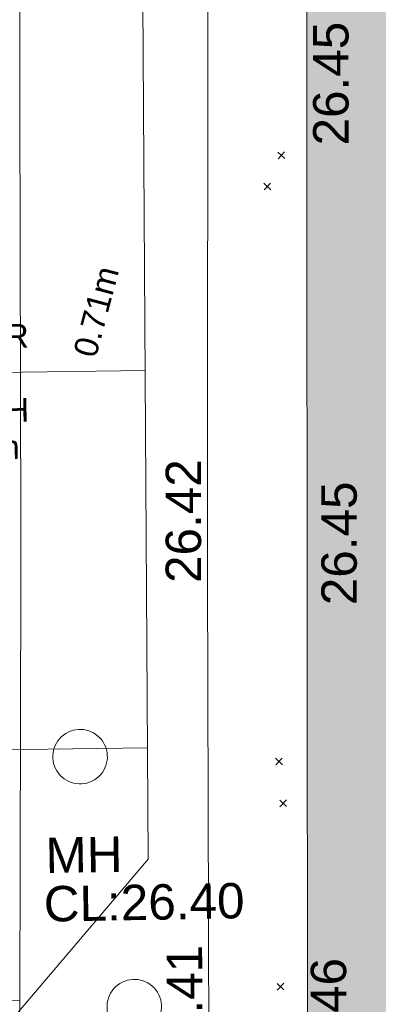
# Model space of a CAD drawing. Header units: millimetres. Extents: x -290717 to 520720, y -103372 to 287762.
# Tile 226 of 256: x 937 to 4734, y 17421 to 27854. Entities that reach past the tile are written whole.
import ezdxf

# ---------------------------------------------------------------- set-up
doc = ezdxf.new("R2010")
doc.units = ezdxf.units.MM
for name, pattern in [('IMPORT-HIDDEN2 _3_', [4762.5, 3175, -1587.5]), ('IMPORT-UG_ELEC_LV_QLB2 _2_', [2700, 1500, -300.0000000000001, 0, -250, 150, -300.0000000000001, 0, -200]), ('IMPORT-UG_ELEC_STREET LIGHTING_QLB2 _2_', [2700, 1500, -300.0000000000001, 0, -250, 150, -300.0000000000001, 0, -200])]:
    doc.linetypes.add(name, pattern=pattern)
for name, color, linetype, lineweight, true_color in [('00_TOPO_SERV_MH', 7, 'Continuous', 9, 0x666666), ('00_UAV_BUILDING_OUTLINE', 5, 'Continuous', 9, 0x0000ff), ('00_UAV_FOOTPATH', 7, 'Continuous', 9, 0xa50000), ('00_UAV_WALL', 7, 'Continuous', 9, 0x7c00a5), ('12333-PUM-2D-U-0001-C01 - Rev2_REVIT IMPORT_dwg', 7, 'Continuous', 9, 0x767676), ('A_RHA_Line', 7, 'Continuous', 9, 0x00a600), ('PUM-CHAMBER EXTENTS', 6, 'IMPORT-HIDDEN2 _3_', 9, 0xff00ff), ('PUM-ELECTRIC-LV-QLB2', 1, 'IMPORT-UG_ELEC_LV_QLB2 _2_', 9, 0xff0000), ('PUM-GPR-REBAR', 30, 'Continuous', 9, 0xff7f00)]:
    doc.layers.add(name, color=color, linetype=linetype, lineweight=lineweight, true_color=true_color)
doc.layers.add('A_RHA_Detail', color=7, linetype='Continuous', lineweight=9)
doc.layers.add('GEN-TEXT', color=7, linetype='Continuous', lineweight=9)
doc.styles.add('Arial_1', font='arial.ttf', dxfattribs={"height": 250})
doc.styles.add('Swis721 Lt BT_2', font='swissl.ttf', dxfattribs={"height": 375})

# ---------------------------------------------------------------- blocks, each defined once
blk = doc.blocks.new('12333-PUM-2D-U-0001-C01 - Rev2_REVIT IMPORT_dwg_MGS62954_T2_Galway_ITM_3d_Rev1-2077680-Site Location Plan Existing')
at = {"layer": '00_TOPO_SERV_MH', "color": 254, "true_color": 0xcccccc}
for centre, major_axis, ratio in [((533903885.3599288, 725575437.449206), (-147.9535130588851, 248.3507208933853), 0.9993949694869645), ((533904413.2396512, 725572779.0576638), (-147.9535347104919, 248.3507079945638), 0.9993949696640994)]:
    blk.add_ellipse(centre, major_axis=major_axis, ratio=ratio, dxfattribs=at)
at = {"layer": '00_UAV_FOOTPATH', "color": 254, "true_color": 0xcccccc, "flags": 128}
for points in [[(533912743.0821864, 725601474.3582332), (533909811.0821863, 725601532.3582335), (533907744.9682671, 725601567.8430152), (533905677.0821864, 725601603.3582332), (533905647.3213692, 725598671.9177301), (533905637.0821863, 725597663.3582331), (533905559.9370086, 725593672.8485802), (533905549.0821863, 725593111.3582331), (533905496.0821863, 725591387.3582332), (533905455.9191456, 725588674.2305524), (533905381.9111588, 725583674.7804447), (533905373.0821864, 725583078.3582332), (533905292.5981604, 725578675.5991973), (533905268.2809445, 725577345.3620304), (533905213.6296643, 725573676.2337424), (533905152.102079, 725569545.450305)], [(533903202.4066311, 725572859.9079312), (533903292.3599287, 725577314.449206), (533903300.532401, 725577858.8864012), (533903368.3599287, 725582377.449206), (533903377.0864099, 725582858.2944703), (533903467.8123576, 725587857.4622065), (533903476.3599287, 725588328.449206), (533903555.6968716, 725592856.5008279), (533903571.3599287, 725593750.4492059)]]:
    blk.add_lwpolyline(points, dxfattribs=at)
at = {"layer": '00_UAV_WALL', "color": 254, "true_color": 0xcccccc, "flags": 128}
blk.add_lwpolyline([(533903196.0456186, 725572639.4553483), (533903202.4066311, 725572859.9079312), (533900892.3599287, 725572942.4492058), (533900941.2247003, 725575407.5926774), (533900979.3599289, 725577331.4492059), (533901023.5406011, 725580404.8872669), (533901048.3599288, 725582131.4492059), (533901095.534448, 725585403.1017754), (533901119.359929, 725587055.4492059), (533901138.8066769, 725590400.2898917), (533901143.3599288, 725591183.4492059), (533901235.3599288, 725594791.449206), (533901242.9368128, 725595396.3102403), (533901282.3599288, 725598543.4492058)], dxfattribs=at)
at = {"layer": '00_TOPO_SERV_MH', "char_height": 375, "attachment_point": 1, "line_spacing_factor": 1.005061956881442, "style": 'Swis721 Lt BT_2'}
for s, insert, width in [('MH', (533903501.6156099, 725574584.9798757), 949.779278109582), ('CL:26.40', (533903473.7951975, 725574070.6195332), 2440.932744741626)]:
    blk.add_mtext(s, dxfattribs=dict(at, insert=insert, width=width))
at = {"layer": '00_UAV_BUILDING_OUTLINE', "color": 251, "true_color": 0x666666, "char_height": 375, "width": 1495.902363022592, "attachment_point": 1, "line_spacing_factor": 1.005061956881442, "style": 'Swis721 Lt BT_2'}
for s, insert, rotation in [('26.45', (533906466.0849434, 725581868.5964843), 89.03400229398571), ('26.45', (533906468.3800542, 725576996.9454217), 89.03400230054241), ('26.46', (533906268.549167, 725571951.2401716), 89.03400229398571)]:
    blk.add_mtext(s, dxfattribs=dict(at, insert=insert, rotation=rotation))
at = {"layer": '00_UAV_FOOTPATH', "color": 251, "true_color": 0x666666, "char_height": 375, "width": 1495.902363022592, "attachment_point": 1, "line_spacing_factor": 1.005061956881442, "style": 'Swis721 Lt BT_2'}
for s, insert, rotation in [('26.42', (533904823.2987555, 725577261.5001493), 88.95272909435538), ('26.41', (533904748.5308787, 725572115.9442552), 89.1466484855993)]:
    blk.add_mtext(s, dxfattribs=dict(at, insert=insert, rotation=rotation))
blk = doc.blocks.new('12333-PUM-2D-U-0001-C01 - Rev2_REVIT IMPORT_dwg-1620468-Site Location Plan Existing')
at = {"layer": 'PUM-CHAMBER EXTENTS', "true_color": 0xffd4aa}
h = blk.add_hatch(dxfattribs=at)
h.set_pattern_fill('FP_15', color=41, style=0, pattern_type=2)
h.set_pattern_definition([(0, (-533641079.65, -725615854.3560001), (0, 4000), []), (90, (-533641079.65, -725615854.3560001), (-8000, 4.898587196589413e-13), [])])
h.paths.add_polyline_path([(260865.3501528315, -44518.35617865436), (263506.3501528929, -41517.35617860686), (263685.3501528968, -25598.35617861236), (264300.3501528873, -14402.35617861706), (262073.393403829, -13951.56663410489), (262068.9501528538, -14155.95617866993), (260506.8501529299, -14155.9561786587), (260515.9208416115, -13636.29677212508), (258772.350152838, -13283.35617866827), (258670.4501975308, -17982.77958357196), (258705.6273013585, -17930.13332725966), (258914.1292635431, -17799.69233468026), (259118.8501528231, -17758.97081790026), (259354.4823357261, -17811.47103625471), (259532.0730042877, -17930.13332725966), (259662.513996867, -18138.63528944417), (259703.2355136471, -18343.35617872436), (259646.303160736, -18585.62151974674), (259532.0730042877, -18756.57903018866), (259342.4847485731, -18883.25785263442), (259118.8501528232, -18927.74153954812), (258883.2179699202, -18875.2413211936), (258705.6273013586, -18756.57903018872), (258655.3045717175, -18681.26574300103), (258128.3501528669, -42983.35617862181)])
h.paths.add_polyline_path([(258258.950152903, -38844.75617859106), (258266.9306085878, -38387.55617861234), (258563.7501528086, -38387.55617863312), (258555.7696971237, -38844.75617861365)])
h.paths.add_polyline_path([(261852.3501529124, -20608.62106352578), (261633.0967024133, -20559.77012183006), (261467.850315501, -20449.35601612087), (261346.4762427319, -20255.34697165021), (261308.5852680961, -20064.85617870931), (261361.5602678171, -19839.43063920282), (261467.850315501, -19680.35634129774), (261661.8593599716, -19558.98226852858), (261852.3501529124, -19521.09129389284), (262071.6036034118, -19569.94223558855), (262236.8499903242, -19680.35634129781), (262358.2240630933, -19874.3653857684), (262396.115037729, -20064.85617870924), (262343.140038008, -20290.2817182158), (262236.8499903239, -20449.35601612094), (262060.4399654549, -20567.22942623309), (262026.8654006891, -20573.90782240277)])
at = {"layer": 'GEN-TEXT', "color": 253, "true_color": 0xaaaaaa}
for p, q in [((265011.9948138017, -34119.71151770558), (265082.705491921, -34049.00083958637)), ((265082.705491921, -34119.71151770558), (265011.9948138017, -34049.00083958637)), ((264857.9948138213, -34446.71151775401), (264928.7054919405, -34376.0008396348)), ((264928.7054919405, -34446.71151775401), (264857.9948138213, -34376.0008396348)), ((264875.9948138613, -40540.71151767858), (264946.7054919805, -40470.00083955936)), ((264946.7054919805, -40540.71151767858), (264875.9948138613, -40470.00083955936)), ((264911.994813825, -40984.71151769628), (264982.7054919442, -40914.00083957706)), ((264982.7054919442, -40984.71151769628), (264911.994813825, -40914.00083957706)), ((264850.9948138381, -42926.71151773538), (264921.7054919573, -42856.00083961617)), ((264921.7054919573, -42926.71151773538), (264850.9948138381, -42856.00083961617))]:
    blk.add_line(p, q, dxfattribs=at)
at = {"layer": 'PUM-GPR-REBAR', "color": 41, "true_color": 0xffd4aa, "flags": 128}
blk.add_lwpolyline([(262073.393403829, -13951.56663410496), (264300.3501528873, -14402.35617861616), (263685.3501528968, -25598.35617861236), (263506.3501528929, -41517.35617860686), (260865.3501528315, -44518.35617865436)], dxfattribs=at)
blk.add_blockref('12333-PUM-2D-U-0001-C01 - Rev2_REVIT IMPORT_dwg_MGS62954_T2_Galway_ITM_3d_Rev1-2077680-Site Location Plan Existing', (-533641079.6498471, -725615854.3561786))
at = {"layer": 'PUM-ELECTRIC-LV-QLB2', "insert": (262937.4186546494, -35670.90735061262), "char_height": 250, "width": 1160.025439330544, "attachment_point": 2, "rotation": 74.14683446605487, "line_spacing_factor": 0.9417779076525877, "style": 'Arial_1'}
blk.add_mtext('0.71m', dxfattribs=at)
at = {"layer": 'PUM-GPR-REBAR', "insert": (261738.9618549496, -35823.00682591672), "char_height": 250, "width": 1435.493221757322, "attachment_point": 2, "line_spacing_factor": 0.9417779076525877, "style": 'Arial_1'}
blk.add_mtext('REBAR\\PAT\\PDEPTH\\P0.10m', dxfattribs=at)

msp = doc.modelspace()

# ---------------------------------------------------------------- hatches: boundary and pattern name
at = {"layer": 'A_RHA_Detail', "true_color": 0xc0c0c0}
h = msp.add_hatch(color=9, dxfattribs=at)
h.paths.add_polyline_path([(-80880.60083898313, -68502.79057078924), (-80400.86592458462, -68483.4150911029), (-80400.86592458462, -62984.64684182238), (-24474.85765180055, -63009.32043784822), (-24456.14471274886, -50840.30023854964), (-36622.55041054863, -50831.65104346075), (-36622.5504104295, -44228.57792609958), (-50959.05265825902, -44213.68205212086), (-50959.05265825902, -42573.78171509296), (-54563.93258049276, -42571.21897729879), (-54565.69773355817, -45054.17447471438), (-92408.82109324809, -45027.27149617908), (-92411.78875845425, -49201.74309219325), (-100061.9988811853, -49201.74309219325), (-100052.221444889, -64852.82557835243), (-86120.90825231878, -64852.82557835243), (-86092.16626519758, -62957.90041523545), (-84861.10047611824, -62957.90041520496), (-84854.79054275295, -68240.10973718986), (-80870.60226895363, -68240.10973718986)])
h.paths.add_polyline_path([(-137238.9269955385, -68461.93840922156), (-132719.7426408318, -68433.06336920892), (-132847.0731201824, -62850.0428228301), (-130454.6837966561, -62916.63108081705), (-130498.2830220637, -61355.8539363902), (-117581.136331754, -61423.42893434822), (-117492.3908565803, -49183.91309186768), (-125136.5200282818, -49178.47881939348), (-125133.5727033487, -45032.61887132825), (-163007.1824077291, -45005.69421944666), (-163007.1824077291, -44090.29634113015), (-163123.8521375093, -44090.21339942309), (-163122.6389897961, -42383.751842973), (-166563.8543420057, -42383.75184295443), (-166565.0349082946, -44044.3982420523), (-193158.4656786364, -44025.49275802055), (-193195.152889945, -62863.6565097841), (-137269.7106414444, -62916.63108078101), (-137254.3708868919, -65679.90523788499)])
h.paths.add_polyline_path([(120310.9497607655, -32334.2823016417), (120312.4652266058, -31610.73011961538), (133451.2244789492, -31638.24899384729), (133469.2230092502, -19717.98315777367), (121295.7536929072, -19692.48606427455), (121319.8434528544, -8190.941560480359), (112277.0825929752, -8172.001674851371), (112263.1769726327, -14811.12345451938), (78285.85310969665, -14739.95861435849), (78292.82277619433, -8167.077575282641), (76545.55099677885, -8163.40371230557), (69355.76844230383, -8152.931592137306), (69353.66597202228, -9156.746357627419), (68372.60878942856, -9154.691552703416), (68372.60878942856, -13705.52853212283), (69333.72334743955, -13707.54156767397), (69325.07112544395, -16249.53369225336), (66623.4489111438, -16249.53369225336), (66619.79243932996, -17995.29925522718), (65989.07757491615, -17995.29925522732), (65985.44262769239, -19730.78799479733), (57152.23993372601, -19712.28702423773), (57127.42535098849, -31559.89461998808), (70277.87165423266, -31587.43801817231), (70277.87165428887, -32271.74147154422), (78263.96947906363, -32285.12944888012), (78266.62669288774, -31019.79372153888), (112335.8856506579, -31091.15111856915), (112335.8856506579, -32317.57330550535), (119781.4233959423, -32333.17321910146)])
h.paths.add_polyline_path([(7503.71740934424, -1791.43926322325), (15482.43097389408, -674.0213230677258), (15484.0826184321, 148.1327206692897), (56188.28042539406, 205.5276654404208), (56155.8432600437, 14338.31663138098), (18016.62665932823, 14236.4814953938), (17967.9025208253, 34313.18372075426), (21727.10644861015, 34324.06926249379), (21708.9097307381, 40608.10218319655), (18009.66447156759, 40608.10218325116), (17995.54603703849, 45483.75063445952), (9770.084212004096, 45420.63294734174), (3966.216019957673, 45443.14492469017), (3984.771235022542, 14176.56786831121), (1023.062455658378, 14176.56786840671), (-276.5134647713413, 14190.52623465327), (-231.6790044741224, 5976.811441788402), (-226.4491536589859, 193.7444677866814), (1220.250839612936, 179.5999159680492), (7477.609307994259, 143.2867556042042), (7488.638446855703, -674.0213230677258)])
h.paths.add_polyline_path([(77755.59663317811, 53.47451145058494), (77729.51881611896, 1699.844979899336), (94464.47132486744, 1659.976083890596), (94606.37913471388, 17991.39023626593), (88810.41901146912, 18015.03260816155), (88799.89418497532, 14436.74271609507), (69413.88950349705, 14457.87738898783), (69377.35724448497, 99.62816357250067), (70760.85642036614, 92.0068082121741)])
h.paths.add_polyline_path([(61252.12079698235, 46453.95617369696), (105774.7348988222, 46472.68783510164), (105768.2642197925, 61852.61234310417), (92285.13876306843, 61852.61234310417), (92308.59670397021, 65784.30757142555), (96107.46680002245, 65767.6044524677), (96059.6808111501, 75209.20847378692), (101084.8427276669, 75071.88872768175), (104988.0046543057, 74765.36560410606), (108403.6894220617, 74363.84089439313), (112009.2703903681, 73787.25420864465), (115645.3524814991, 73049.69667210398), (116890.8108050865, 72761.69136255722), (120208.9929832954, 71893.18353872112), (120865.241739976, 71703.68487155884), (124135.6329505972, 70669.67317909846), (127435.6253142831, 69480.50055823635), (127820.4368655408, 69394.93141813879), (128274.3081769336, 69331.69585757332), (128731.879114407, 69306.66104520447), (129189.9401456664, 69320.00258265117), (129645.2782985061, 69371.62688830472), (130094.6997111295, 69461.17185607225), (130535.0520071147, 69588.00939078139), (130963.2464342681, 69751.2498188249), (131376.279516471, 69949.74812593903), (131771.254123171, 70182.11198906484), (132162.5575600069, 70460.54046602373), (132496.0921582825, 70741.69081117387), (132820.8713676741, 71064.98072578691), (133117.4593294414, 71414.31364276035), (133383.77568926, 71787.23923958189), (133616.5473239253, 72178.53728446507), (133817.1647262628, 72590.54524901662), (133982.6025969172, 73017.89547517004), (134111.7005086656, 73457.59040804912), (134203.5529320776, 73906.545904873), (134257.5155882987, 74361.61286220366), (134272.5462649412, 74819.59931534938), (134250.5259874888, 75277.29281749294), (134189.6227572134, 75731.48297750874), (134090.9274700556, 76178.98397761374), (133955.1324028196, 76616.65691996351), (133783.1900598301, 77041.4318434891), (133576.3064937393, 77450.3292564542), (133335.9328436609, 77840.48103831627), (133063.7551572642, 78209.15055536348), (132761.6825665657, 78553.75185442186), (132431.8338935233, 78871.86780505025), (132076.5227904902, 79161.26705200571), (131698.2415079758, 79419.91966864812), (131299.6434187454, 79646.01139199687), (131093.5942456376, 79746.34209763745), (132146.0467355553, 83110.22226149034), (122787.763295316, 86282.54285521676), (121604.3555410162, 82800.35918872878), (117095.9864226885, 83870.84033788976), (116841.9598400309, 83526.35449576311), (116120.5435466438, 91221.9361197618), (110237.7341284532, 91274.27491024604), (110194.3680786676, 90435.39030217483), (104988.0046543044, 90486.49901569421), (104973.2761846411, 94309.82427956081), (103746.1314668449, 94309.82427962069), (103839.9937121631, 122852.1474272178), (96365.09202303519, 122931.9599471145), (96350.3400238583, 123952.416858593), (104555.5505249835, 123902.1925258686), (104607.3234457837, 120248.5396157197), (125502.5015002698, 120134.193340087), (125662.0200253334, 137657.3796883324), (114479.5865733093, 137699.2256881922), (114382.3062641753, 129149.9458158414), (104644.1590035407, 129187.997507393), (104577.9931702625, 126217.3903165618), (101184.4926405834, 126159.1566967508), (101264.6166812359, 135959.2655565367), (89967.23177303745, 135988.8856164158), (89927.63362986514, 125823.6463181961), (93630.53562299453, 125840.7948842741), (93580.6568888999, 122931.9599471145), (88697.38835373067, 122904.7310127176), (88679.38989541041, 95739.0914377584), (86378.25848993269, 95739.0914377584), (86378.18187189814, 96178.10083375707), (83279.5074328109, 96200.92083330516), (83273.62493422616, 95735.74732136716), (70169.67509616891, 95733.22421950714), (70166.2684274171, 96272.07409350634), (66674.99731291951, 96257.14073659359), (66654.74538556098, 95755.71092140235), (65784.77231076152, 95755.71092140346), (65887.65094981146, 117470.6305650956), (53473.34271625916, 117487.9046429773), (53434.44066306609, 98570.4634906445), (40649.41626913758, 98570.46349066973), (40610.16711556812, 94406.01479082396), (38853.82372865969, 94410.36303444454), (38848.65589191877, 89463.65332732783), (40612.46601909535, 89518.45976927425), (40665.38257359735, 86257.73741131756), (38372.19584673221, 86305.7230928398), (38369.79373532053, 76901.0507917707), (50937.95125076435, 76944.40198877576), (50922.88567283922, 74598.78180893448), (56484.90611318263, 74588.85093774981), (56484.9061131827, 75194.85181998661), (92465.40372273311, 75233.02581663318), (92645.92783659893, 71766.64845097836), (89810.5550181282, 69362.83965827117), (85313.16173971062, 69360.94750424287), (85313.16173971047, 66907.40508090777), (75210.14498260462, 66903.15451592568), (75210.14498260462, 63815.70944554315), (70819.40014306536, 63815.70999204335), (70819.21601502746, 64253.35708063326), (69456.8341568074, 64253.35708063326), (69455.71957374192, 66901.99623168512), (61303.3285675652, 66898.56680686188), (61304.56054652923, 63970.32021231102), (70500.41048205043, 63970.32021223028), (70500.40885431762, 61852.59006210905), (61245.64388480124, 61848.69637492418), (61252.12079698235, 46455.07044720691)])
h.paths.add_polyline_path([(-17153.16561239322, 48569.32684293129), (-17153.16561227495, 60770.38083690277), (-29362.88357762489, 60774.7042869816), (-29362.88357762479, 67399.20394583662), (-43507.25361058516, 67405.01911302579), (-43488.53133082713, 69093.07334179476), (-45766.41866234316, 69109.32868391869), (-45794.34620035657, 67405.01911302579), (-47272.11273197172, 67404.21245453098), (-47272.44887636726, 66454.91798912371), (-86004.56386335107, 66468.6329952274), (-86006.66970790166, 60521.58362724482), (-92662.8772251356, 60521.58362724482), (-92666.53762789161, 50184.35611936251), (-79752.016597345, 50179.78302554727), (-79752.016597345, 48591.49323813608), (-17157.71631240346, 48569.32845421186)])
h.paths.add_polyline_path([(-201056.4185879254, 48628.75479108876), (-138377.9751621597, 48634.64535782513), (-138377.9751621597, 50133.28202330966), (-125467.710581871, 50134.49533928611), (-125468.6909603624, 60566.19036866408), (-132186.8595615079, 60565.86652591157), (-132187.4203588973, 66533.01978768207), (-170643.3098734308, 66805.61809689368), (-170643.3098732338, 67738.78475851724), (-200340.0100486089, 67488.93693767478), (-200348.7175167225, 60827.7802510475), (-201057.5650552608, 60827.71357562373), (-201056.6510294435, 51102.0431337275)])
h.paths.add_polyline_path([(-240051.5126725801, 54769.1949116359), (-239444.4902595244, 54811.10754483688), (-239186.5396225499, 54841.92927608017), (-238764.8191578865, 54940.98166103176), (-238382.4735933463, 55122.46891391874), (-237990.3402229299, 55354.87497237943), (-237269.2031026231, 55936.21514997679), (-237030.2712443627, 56228.66101920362), (-236793.0039600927, 56569.31473977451), (-236554.5880579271, 57004.26389721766), (-236432.7219585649, 57267.46508911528), (-236300.0815274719, 57753.26239002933), (-236250.7285154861, 58017.17885687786), (-236235.6490610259, 58516.21786795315), (-236233.2538430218, 58987.85640057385), (-236213.702979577, 59823.48083772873), (-236363.8287856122, 59820.8603820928), (-236634.0279869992, 60698.06075831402), (-236391.9547756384, 61432.1972634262), (-236225.4740089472, 61435.10319604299), (-236201.6036570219, 62637.68779599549), (-232563.5271750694, 62639.28734435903), (-232563.5271750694, 63049.03842407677), (-232732.1945866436, 63049.15302221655), (-232860.1521278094, 63457.9589027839), (-232731.6068089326, 63914.24862701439), (-232560.8209657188, 63914.24862701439), (-232521.9864006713, 70597.99604498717), (-240628.6947850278, 70598.85496274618), (-240629.7923196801, 72350.98321581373), (-246412.6011213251, 72347.36085937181), (-246412.6011213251, 70616.45923939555), (-254449.5805725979, 70618.60952619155), (-254454.637144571, 70754.06491724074), (-254469.7140363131, 73191.6627625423), (-263883.2532625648, 73267.83063692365), (-263902.4181505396, 68260.74348557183), (-263714.8217520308, 68259.82096576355), (-263552.9672900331, 67819.6543439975), (-263719.0883117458, 67392.20684197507), (-263913.629869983, 67392.20684288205), (-263956.7001914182, 58633.76423459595), (-260181.1963171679, 58611.22607638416), (-260192.3146984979, 56354.25111578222), (-257184.684388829, 56339.46086010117), (-257213.4419958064, 57092.93866025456), (-257338.5163846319, 57093.27331227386), (-257471.0109295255, 57531.7457231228), (-257338.5163845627, 58062.22513700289), (-257203.4956297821, 58064.06881293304), (-257173.5751889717, 58598.54056827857), (-256478.2273617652, 58575.27357918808), (-256478.2273617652, 58788.51859477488), (-256013.0091299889, 58911.92701537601), (-255397.0786589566, 58780.99767608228), (-255397.0786664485, 58595.98242230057), (-243809.8853614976, 58585.92793205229), (-243805.3570672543, 58352.04527760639), (-243740.9394682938, 57884.52572396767), (-243619.083060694, 57421.84877501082), (-243424.3877541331, 56943.65915328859), (-243247.1437899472, 56608.24157716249), (-243003.0710577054, 56249.99021479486), (-242732.2093200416, 55932.75703086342), (-242371.7230179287, 55603.12658814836), (-242141.2551255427, 55424.88676771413), (-241804.9643038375, 55216.88439829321), (-241529.464082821, 55077.02869058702), (-241100.6275144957, 54917.18295005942), (-240836.2134980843, 54840.82833179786), (-240453.4486196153, 54788.6078413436), (-240203.3756532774, 54776.52967577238)])
h.paths.add_polyline_path([(40276.69022620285, 59895.3641775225), (40328.62676026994, 69196.9439153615), (36588.99968782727, 69217.82459101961), (36619.46637569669, 74674.25962431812), (32264.36460075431, 74687.02318924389), (32233.48293864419, 69156.26826309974), (11916.69390488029, 69269.70959690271), (11966.66200108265, 78218.75165977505), (29087.50901742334, 78123.15526811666), (29143.44567202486, 88141.13700481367), (15719.34879623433, 88216.09212957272), (15732.60379610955, 90589.99788900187), (4594.294101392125, 90652.19003492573), (4525.129359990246, 78265.12250452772), (10096.76365550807, 78234.01258734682), (10077.43887221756, 74773.03821913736), (4547.641142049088, 74803.91453678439), (4465.579974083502, 60107.16002351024), (19125.89094757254, 60025.30234268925), (19139.86249371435, 62527.53804648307), (31738.59196305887, 62457.19146407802), (31724.55430855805, 59943.11609818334), (38369.79364222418, 59906.01157297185)])
h.paths.add_polyline_path([(-246083.0241259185, 72334.29150213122), (-246083.0594797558, 72334.30275087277), (-246208.2905500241, 72334.29150213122)])
h.paths.add_polyline_path([(-114575.3004830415, 112178.0758696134), (-114575.3246436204, 112178.0758696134), (-114707.2752166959, 115801.5811617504)])
h.paths.add_polyline_path([(-154699.9178766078, 101760.4080976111), (-114382.0503338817, 101776.0542915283), (-114382.0503338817, 106926.936016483), (-113755.641395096, 106927.1791078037), (-113757.5507412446, 111847.2721532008), (-114431.6837526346, 111847.2721532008), (-114431.8098651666, 112178.075869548), (-114575.3004830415, 112178.0758696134), (-114578.9984943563, 121707.2390834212), (-123056.9849702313, 121707.2390834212), (-123068.8201032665, 156452.7036899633), (-119381.2340625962, 156454.1347343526), (-119381.2340625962, 160165.8603541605), (-115501.031452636, 160167.3661472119), (-115503.3750945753, 166206.5793118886), (-132411.7987151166, 166599.6604729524), (-132411.8243306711, 166665.6603411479), (-135275.0124468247, 166664.5489553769), (-135275.0124468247, 166628.1883102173), (-135911.3205077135, 166628.1944503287), (-135911.3479256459, 166352.1604668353), (-152521.1633846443, 166345.7145607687), (-152518.3680955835, 159142.6836790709), (-150699.3133726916, 159117.9265656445), (-150755.6690356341, 122560.6912032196), (-151059.2005266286, 122560.6912032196), (-151061.0981347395, 121302.4374931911), (-154138.3148337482, 121372.6012653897), (-154138.3148337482, 121865.183451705), (-154704.3888425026, 121867.2611370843), (-154688.5451973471, 119352.3937021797), (-154745.5933227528, 119352.3715636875), (-154745.5763474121, 118722.1532660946), (-160794.1544526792, 118748.744283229), (-160794.1544527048, 119410.5425977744), (-163852.1622693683, 119422.408321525), (-163855.0715294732, 118762.2003111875), (-167568.6765459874, 118778.5256058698), (-166634.6619849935, 124395.1277019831), (-166843.6206842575, 124471.2090400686), (-167568.6765459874, 124707.6250904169), (-168028.2173235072, 124841.3808643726), (-168630.5006276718, 124991.3056740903), (-169238.2056070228, 125117.4693074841), (-169850.3952285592, 125219.6772877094), (-170466.1255403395, 125297.7720169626), (-171089.1102599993, 125351.8553033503), (-171704.4065937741, 125381.1774254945), (-172325.0479971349, 125386.3595015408), (-172782.2248668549, 125374.5832363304), (-173401.7764236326, 125337.4554476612), (-174019.3926983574, 125276.0328036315), (-174634.1213722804, 125190.4100127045), (-175245.0145766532, 125080.7190996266), (-176047.1958093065, 124895.7675261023), (-176665.4852587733, 124724.7228134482), (-177045.3001228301, 124609.1129151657), (-177631.5127793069, 124405.2077276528), (-176665.4852586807, 118818.5158793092), (-177558.9402083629, 118822.4435769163), (-177662.2853368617, 125263.4341236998), (-176365.3912352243, 126542.9270807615), (-159462.2970490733, 126319.9103917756), (-157057.7396790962, 128609.0850976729), (-157060.6673204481, 136153.1661957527), (-158638.8016610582, 137740.2441626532), (-159352.3735831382, 137740.2441626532), (-161634.4140635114, 140201.1078539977), (-168727.9404946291, 140256.8191147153), (-171035.0401162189, 137942.884730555), (-174184.1459014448, 137942.884730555), (-176460.1168228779, 140292.2858551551), (-177341.68569345, 140292.285855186), (-177341.7114445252, 140358.4281613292), (-183428.5803825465, 140356.0660244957), (-185921.6385984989, 137917.4639097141), (-185921.6385985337, 131757.309115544), (-186906.8767412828, 131756.9267734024), (-187725.3914540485, 130809.9989183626), (-187724.0588902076, 127376.1828149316), (-186481.0281350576, 126304.557648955), (-186479.4846755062, 122327.2959175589), (-185176.2828158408, 121059.4673825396), (-180304.1129154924, 121059.4673825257), (-180304.1136492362, 118802.0484409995), (-193555.3706955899, 118802.0484409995), (-193555.3686998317, 133117.8341649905), (-192593.6442938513, 133118.2073819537), (-192593.6442938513, 134200.8158367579), (-192224.6284783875, 134200.9592041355), (-192225.5653014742, 136615.0101267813), (-192595.0012461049, 136615.0101267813), (-192595.4357332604, 137734.4745166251), (-193589.2709668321, 137734.4746851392), (-193589.2685988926, 147474.5705834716), (-193163.2062206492, 147492.8644728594), (-192606.8095195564, 147551.4951472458), (-192359.9383250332, 147589.5931622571), (-192199.8207947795, 147616.5827293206), (-191882.7548926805, 147682.9245600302), (-191568.5380071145, 147761.6632019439), (-191020.2573150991, 147932.4221712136), (-190950.5841382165, 147955.8263236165), (-190647.7999969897, 148070.951423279), (-190349.769078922, 148197.8750093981), (-190056.9509284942, 148336.4013817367), (-189769.7970512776, 148486.316942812), (-189375.4954991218, 148717.2624196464), (-189132.9060261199, 148873.2749095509), (-188867.5421091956, 149059.0543930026), (-188609.6764469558, 149255.1087866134), (-188354.9814056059, 149465.3525772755), (-188079.6339208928, 149713.8792482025), (-187884.9836199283, 149901.8220103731), (-187538.2510284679, 150274.4802367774), (-187446.2998447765, 150378.396083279), (-187241.3270201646, 150629.2310214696), (-187046.3599558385, 150887.9197697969), (-186861.699277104, 151154.0634500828), (-186546.1373636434, 151669.8298752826), (-186524.4196769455, 151707.063245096), (-163675.289831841, 151669.8298752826), (-163687.5843044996, 148134.0767945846), (-157303.6541541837, 148136.4921063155), (-157303.6541541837, 155759.9150161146), (-157557.4317586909, 155765.0384228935), (-157555.9168973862, 166678.0466575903), (-187009.2021991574, 166699.7464767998), (-187013.0952111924, 162054.4009359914), (-188707.1775469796, 162044.5925187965), (-188705.9961893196, 155021.5333641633), (-188737.9999316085, 154650.5326603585), (-188799.0133970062, 154283.1866125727), (-188857.2045401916, 154035.4341107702), (-188966.1106131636, 153679.3368924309), (-189102.6200311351, 153332.8820747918), (-189265.8911677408, 152998.2056672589), (-189454.9174010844, 152677.3710606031), (-189645.2484685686, 152421.322012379), (-189916.9563410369, 152104.2450531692), (-190212.7041973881, 151809.4634871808), (-190530.6686598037, 151538.7947475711), (-190868.889367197, 151293.9075915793), (-191225.2810786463, 151076.3118324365), (-191597.6465194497, 150887.3490190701), (-192092.8415776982, 150682.5621956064), (-192485.2937347, 150569.6612301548), (-192903.8930807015, 150482.2408890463), (-193187.215491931, 150440.8868273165), (-193594.1866364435, 150407.1257787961), (-193594.5953882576, 151459.989522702), (-205369.2399268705, 151455.4201248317), (-205354.452352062, 113350.0822379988), (-207187.1580384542, 113349.3709450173), (-207184.3024929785, 105991.0636522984), (-205312.8709512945, 105991.0636522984), (-205311.2365670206, 101769.6553082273), (-175488.645120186, 101781.2285901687), (-175488.645120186, 110889.6985621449), (-154703.462766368, 110897.5679794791), (-154700.5193329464, 103310.2697088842)])
h.paths.add_polyline_path([(193735.9435692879, 113047.8274775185), (208865.0938716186, 114991.026643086), (208976.1154122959, 114126.6471161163), (216447.8967330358, 115086.3281915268), (216038.7305308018, 118271.970241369), (232648.5073383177, 120405.3421627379), (233425.9936153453, 114352.0734369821), (240632.2017567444, 115277.6440986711), (239854.8412683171, 121329.9334728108), (256406.8682407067, 123455.8879629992), (257091.7572256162, 118089.1198988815), (264572.287122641, 119040.8180953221), (261877.8350554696, 138524.7609215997), (259178.7147038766, 138221.6086023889), (259197.3483654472, 137439.0084132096), (254686.1480587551, 136897.0007613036), (255412.6810205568, 131314.8303174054), (240852.7447965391, 129522.4514055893), (239771.0426540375, 137918.8519126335), (240649.582243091, 138010.1984551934), (240062.3063116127, 142776.6750342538), (239165.7694641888, 142685.0143484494), (237630.9646614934, 151018.3171733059), (266172.8791088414, 154560.7889781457), (271297.187694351, 142612.4006970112), (276531.7397502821, 144861.0987145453), (274941.5029779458, 148527.903728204), (302074.530765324, 160134.9084326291), (300215.9323773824, 164320.1841173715), (301528.161327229, 164907.0997990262), (300405.1237791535, 167477.8916353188), (299016.6944531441, 166945.7181825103), (295626.7488506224, 174518.7544287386), (294333.0289184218, 177537.1551681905), (287288.847594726, 174518.7544287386), (289427.6893504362, 169661.0163464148), (272956.7816584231, 162557.1203578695), (271943.2187786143, 164897.4305293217), (267016.3118217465, 162764.0369715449), (268502.3094164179, 159357.043014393), (265200.4029571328, 157946.4096681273), (226856.4166955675, 153146.7821791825), (227510.3041274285, 148852.0205335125), (228280.9873164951, 141179.0007484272), (227302.3544112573, 141050.2812999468), (227895.3788231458, 136433.1758633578), (228748.5501749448, 136523.8855003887), (229602.307730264, 128023.7667641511), (217691.2359889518, 126493.8999679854), (217642.3600127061, 126874.4332670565), (215138.5007311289, 126552.8357430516), (215194.9980427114, 126112.9650749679), (215015.6132225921, 126089.9247571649), (214840.967257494, 127449.6644606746), (192258.7012018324, 124549.1816390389), (193486.3576426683, 114991.026643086)])
h.paths.add_polyline_path([(-78076.24179098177, 117605.518872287), (-78076.23951907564, 117610.0871212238), (-78070.31812256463, 129485.733079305), (-74723.15926546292, 129478.3852560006), (-74723.15926546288, 125435.7860625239), (-48015.64546089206, 125380.0246061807), (-47996.55031653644, 135872.5822179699), (-61198.159180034, 135901.5630078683), (-74714.72264147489, 135923.5088764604), (-74723.62876031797, 131865.2975510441), (-78070.31812256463, 131872.6421692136), (-78062.97909490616, 149549.768943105), (-58292.26570494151, 149541.5607197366), (-58292.26570494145, 148946.2407608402), (-37707.70924049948, 148937.6946534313), (-37707.70924049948, 159740.0690313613), (-44148.26955758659, 159742.7429641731), (-44148.26955758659, 162961.3319175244), (-49829.95437586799, 162961.3319175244), (-49830.92144141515, 160632.0129326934), (-78494.0902662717, 160643.9130440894), (-78494.0902662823, 161615.1537737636), (-78739.22585210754, 161615.2555472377), (-78691.79195364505, 168187.9195488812), (-90844.5764503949, 168126.8149080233), (-90962.52567696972, 152686.7636278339), (-89064.97866810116, 152685.97582136), (-89079.54115383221, 117610.0871212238), (-78374.80210165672, 117605.6428258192)])
h.paths.add_polyline_path([(69254.82576126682, 129235.9722870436), (69259.97086178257, 136167.7892474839), (86068.0992678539, 136131.0235193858), (86008.66431381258, 164703.3084147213), (58789.63167882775, 164723.5115811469), (58789.63167882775, 170119.2062865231), (54460.16324890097, 170122.4198087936), (54457.21717773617, 166153.2792453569), (47042.21516498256, 166158.7829869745), (47041.10931533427, 164668.9097040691), (39173.27935198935, 164674.7495545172), (39172.83712618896, 164078.9539098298), (17014.87910992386, 164095.400525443), (17002.38841206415, 147267.1142245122), (12659.63471563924, 147267.1142245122), (12653.6008753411, 139137.9291796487), (17031.41608901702, 139134.6797717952), (17024.58791744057, 129935.3194463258), (39191.34773726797, 129918.8662983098), (39191.34773726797, 129258.2867272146), (69014.0340609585, 129236.1510132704)])
h.paths.add_polyline_path([(39265.62356917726, 139467.8223435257), (33050.91021530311, 139484.1586867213), (33087.56357182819, 153427.9220784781), (39277.60130890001, 153411.6505991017), (39277.60130890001, 152830.3127277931), (43058.29603858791, 152820.3745823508), (43024.83899408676, 140092.5601633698), (39267.2657899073, 140092.5601633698)])
h.paths.add_polyline_path([(1979.548949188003, 189123.2414339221), (18699.10403225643, 189180.0465563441), (18678.46874727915, 195253.6675675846), (24349.02704558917, 195272.9334349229), (24334.96888369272, 199550.7690689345), (28829.78348971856, 199566.0403168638), (28798.35772162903, 208815.6446465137), (24334.94961552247, 208806.1514042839), (24333.90624838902, 209113.2475694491), (16811.59093053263, 209087.6902915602), (16806.58456496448, 208843.590909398), (6772.293057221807, 208809.4991440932), (6797.166076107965, 201488.5780549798), (-8471.058649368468, 201436.7038403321), (-8471.058649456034, 200429.0172029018), (-11856.09020773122, 200417.5164702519), (-11823.72827012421, 190892.3684139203), (-7614.729360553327, 190904.9356358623), (-7614.729360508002, 190170.8290169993), (-4608.619189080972, 190169.2993656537), (-4608.238782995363, 190916.8832264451), (1973.379031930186, 190939.2444093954), (1977.122761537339, 189837.3456606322)])
h.paths.add_polyline_path([(-20506.2213294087, 190640.028646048), (-20122.28942212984, 206347.1214480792), (-41550.34215554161, 207015.255795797), (-41462.26177905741, 210449.6195896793), (-31391.41053375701, 210152.0276719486), (-31078.64493158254, 223862.574366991), (-44305.08575746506, 224230.797228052), (-44490.79956595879, 211865.5542346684), (-47510.12209651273, 211942.9901386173), (-47722.57925074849, 203659.0205615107), (-47076.06680551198, 203635.3001466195), (-47175.4684425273, 199531.9403872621), (-46801.21126120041, 199520.4703265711), (-46873.68175963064, 195478.589946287), (-44600.40472249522, 195425.25597799), (-44685.88459510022, 192243.2795180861), (-38073.99929110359, 192135.6564361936), (-38104.39995468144, 191126.9722513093), (-21537.79264469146, 190668.5723413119)])
h.paths.add_polyline_path([(16801.02360974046, 195961.5001375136), (9656.615133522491, 196015.1086064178), (9643.83815057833, 199513.9922857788), (11631.77992465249, 199485.8321209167), (11631.79209405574, 203322.2460457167), (16806.58456511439, 203391.4855727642), (16801.04077099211, 195984.4293109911)])
h.paths.add_polyline_path([(122084.9263243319, 200536.2570557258), (122088.180516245, 206386.1947929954), (125211.1061637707, 206386.1947929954), (125211.1162733, 206645.8932838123), (126202.709897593, 206645.8932838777), (126203.0204768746, 207041.0477229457), (130401.4034740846, 206979.0758390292), (130444.269112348, 209883.2802976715), (126202.8383602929, 209945.883203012), (126203.0204768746, 214624.1281189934), (127364.7919503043, 214624.1281189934), (127365.2106673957, 225380.2058570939), (126159.8599207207, 225380.2527798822), (126207.4133336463, 241475.3410923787), (119482.541129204, 241495.8747302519), (119479.204156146, 246182.0096278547), (109943.9121324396, 246175.219673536), (109953.2702600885, 233033.3814297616), (115000.5285021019, 233033.3814296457), (114999.5792924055, 208653.4991933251), (112026.3032629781, 208653.4991933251), (112024.3519988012, 200538.6764491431), (122024.6079402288, 200536.271559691)])
h.paths.add_polyline_path([(30087.05071628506, 200986.75440713), (38030.67179073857, 201028.6865661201), (38030.67179073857, 202922.9731661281), (38109.89531489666, 202923.3913649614), (38067.25569093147, 208827.6066631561), (38013.35839375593, 208827.667223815), (38012.38630312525, 209012.5383931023), (30044.90685988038, 208970.4802974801), (30060.65944993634, 205986.3119354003)])
h.paths.add_polyline_path([(195986.2599411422, 205661.5722736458), (202896.8751332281, 206052.0074670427), (202676.886254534, 209945.7611691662), (195766.2710618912, 209555.325975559)])
h.paths.add_polyline_path([(-91652.40581580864, 206392.6172135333), (-79454.24421187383, 206432.5105635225), (-79629.29258199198, 238245.6998510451), (-68904.21147484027, 238215.095164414), (-68918.56040493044, 246314.0782553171), (-68756.515268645, 246312.9061543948), (-68755.20581930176, 246638.9786699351), (-79620.07671794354, 246651.3624133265), (-79606.5628449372, 247343.5411849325), (-82154.50636787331, 247318.0695596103), (-82154.50636787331, 247488.1275895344), (-91640.64698348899, 247472.5371040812), (-91638.72040628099, 246846.4753752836), (-131470.3702759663, 246641.42150215), (-131470.3702759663, 250159.5419305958), (-142857.1087886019, 250176.7939677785), (-142864.0554935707, 246220.0701029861), (-165118.8027587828, 246272.3986783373), (-165040.0492656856, 253907.936045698), (-178677.4727934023, 253929.5079730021), (-178699.5521575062, 238176.7234097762), (-138599.3373496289, 238209.4781454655), (-138548.4479938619, 206627.5237025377), (-126646.6702863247, 206572.2299428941), (-126666.6805510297, 234825.8818836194), (-124962.7180531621, 234825.9534805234), (-124969.0241559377, 234688.4891474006), (-91595.61129713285, 234664.3133306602), (-91650.87307429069, 207155.5994723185)])
h.paths.add_polyline_path([(142123.7078306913, 209113.5383730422), (152768.4446292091, 209127.3137315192), (152745.2992288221, 227012.6338093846), (142100.5623961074, 226998.8584508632), (142121.8067345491, 210582.5602414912)])
h.paths.add_polyline_path([(168998.8561285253, 209274.9592350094), (169026.8416078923, 226860.3446541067), (161686.6780313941, 226876.6646907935), (161647.6783165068, 209291.3037608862), (168846.6177107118, 209275.2977201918)])
h.paths.add_polyline_path([(49761.46820716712, 218476.567809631), (49794.00484362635, 223316.1680811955), (41274.07755979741, 223363.4010619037), (41273.58999769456, 223290.879563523), (32187.30576793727, 223351.9666549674), (32202.10532416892, 225553.2987455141), (20081.8372469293, 225634.7833114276), (20035.26675877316, 218707.7438838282), (31566.33951793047, 218630.2204926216), (31566.12891728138, 218598.8950898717), (49547.01686615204, 218478.0095661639)])
h.paths.add_polyline_path([(162361.9830851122, 234154.0520866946), (162366.6425722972, 241589.9129272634), (135261.1026964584, 241630.986197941), (135249.0888707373, 234197.8735112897), (160249.0277027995, 234157.467167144)])
h.paths.add_polyline_path([(176458.8604388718, 246709.572470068), (176516.248447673, 252173.1529805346), (168884.2833866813, 252253.3171281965), (168934.8652923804, 257068.9279575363), (164355.0504715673, 257117.0331241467), (164296.1746742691, 251511.8088120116), (164416.8965511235, 251510.5407811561), (164367.8024342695, 246836.5737543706), (172300.1975056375, 246753.2539686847)])

# ---------------------------------------------------------------- linework, layer by layer
at = {"layer": 'A_RHA_Line', "color": 7}
for p, q in [((3974.638381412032, 31250.99384677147), (3977.605640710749, 26250.99577539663)), ((3977.605640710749, 26250.99577539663), (3980.572900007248, 21250.99770444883)), ((3980.572900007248, 21250.99770444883), (3983.540159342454, 16250.99963332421))]:
    msp.add_line(p, q, dxfattribs=at)

# ---------------------------------------------------------------- block references
at = {"layer": '12333-PUM-2D-U-0001-C01 - Rev2_REVIT IMPORT_dwg', "color": 254, "linetype": 'IMPORT-UG_ELEC_STREET LIGHTING_QLB2 _2_', "true_color": 0xffd4d4, "rotation": 0.9999999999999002}
msp.add_blockref('12333-PUM-2D-U-0001-C01 - Rev2_REVIT IMPORT_dwg-1620468-Site Location Plan Existing', (-261895.0770586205, 55869.5817132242), dxfattribs=at)

doc.saveas('drawing.dxf')
